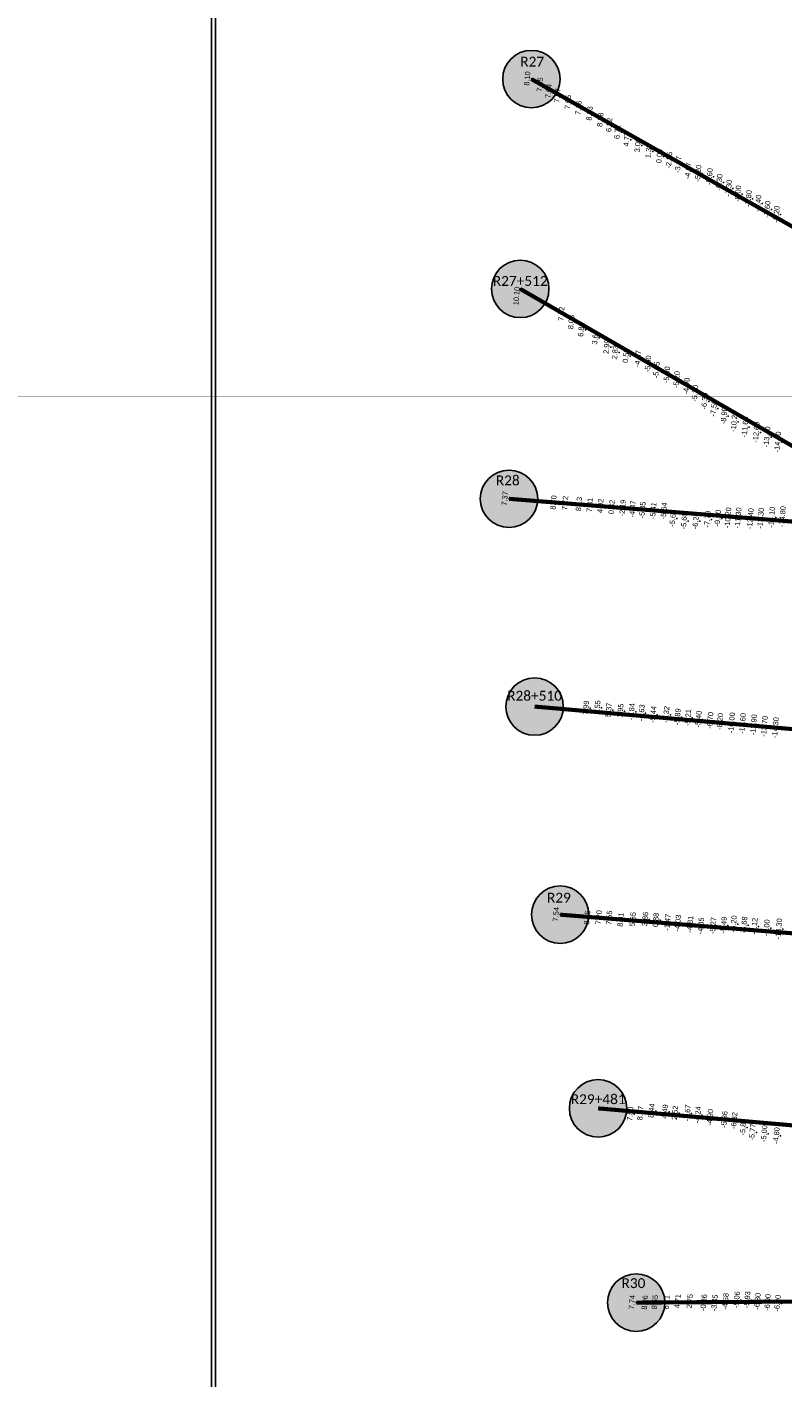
# Model space of a CAD drawing. Header units: feet. Extents: x 850675 to 1077306, y 463961 to 606658.
# Tile 58 of 77: x 943416 to 945258, y 566951 to 570240. Entities that reach past the tile are written whole.
import ezdxf
from ezdxf.enums import TextEntityAlignment as Align

# ---------------------------------------------------------------- set-up
doc = ezdxf.new("R2010")
doc.units = ezdxf.units.FT
doc.header["$MEASUREMENT"] = 0
doc.header["$XCLIPFRAME"] = 0
doc.header["$PDSIZE"] = 100
doc.linetypes.add('DASHED', pattern=[0.75, 0.5, -0.25])
for name, color, linetype in [('Circle', 253, 'Continuous'), ('ELEV8', 7, 'Continuous'), ('MATCHLINE', 7, 'DASHED'), ('Plan', 150, 'Continuous'), ('POINTS8', 7, 'Continuous'), ('Text', 255, 'Continuous')]:
    doc.layers.add(name, color=color, linetype=linetype)
doc.layers.add('MrSID', color=251, linetype='Continuous', transparency=0.2)
doc.styles.add('Legend', font='calibri.ttf')
doc.styles.add('MM-STANDARD', font='txt', dxfattribs={"height": 1})
picture_1 = doc.add_image_def('image8.sid', size_in_pixel=(6313, 6971))
picture_2 = doc.add_image_def('image10.sid', size_in_pixel=(6310, 6968))
picture_3 = doc.add_image_def('image11.jpg', size_in_pixel=(1570, 944))

# ---------------------------------------------------------------- blocks, each defined once
blk = doc.blocks.new('circle-block')
at = {"layer": 'Circle'}
h = blk.add_hatch(color=256, dxfattribs=at)
h.dxf.hatch_style = 1
edge = h.paths.add_edge_path()
edge.add_arc((945749.99, 597641.21), 70, 0, 360)
blk.add_circle((945749.99, 597641.21), 70, dxfattribs=at)

msp = doc.modelspace()

# ---------------------------------------------------------------- linework, layer by layer
at = {"layer": 'MATCHLINE', "color": 1, "const_width": 1, "flags": 128}
msp.add_lwpolyline([(963828.314, 569339.2561), (899094.3378, 569339.2561)], dxfattribs=at)
at = {"layer": 'Plan', "const_width": 10}
for points in [[(944645.04, 570113.46), (947613.59, 568435.17)], [(944617.69, 569602.19), (947562.18, 567902.19)], [(944590.33, 569090.69), (947643.1056, 568845.6176)], [(944652.61, 568584.5), (947725.3645, 568315.6682)], [(944715.01, 568077.37), (947820.9176, 567828.0414)], [(944807.5, 567605.34), (947895.1829, 567335.2022)], [(944900.26, 567131.98), (947914.007, 567152.1575)]]:
    msp.add_lwpolyline(points, dxfattribs=at)
at = {"layer": 'POINTS8', "color": 250, "linetype": 'Continuous', "lineweight": 0, "transparency": 33554687}
for p in [(944644.831, 570113.968, 8.104), (944675.9568, 570099.4025, 7.852), (944696.6098, 570083.5731, 7.639), (944718.3867, 570072.5637, 7.669), (944744.2538, 570056.8517, 7.049), (944769.9048, 570042.7059, 7.157), (944796.864, 570028.932, 8.233), (944822.9083, 570013.4417, 8.178), (944844.6129, 570001.0391, 6.815), (944864.558, 569984.109, 6.706), (944887.274, 569965.713, 4.766), (944914.054, 569951.628, 3.089), (944940.627, 569937.44, 1.385), (944966.963, 569924.986, 0.093), (944990.421, 569915.122, -2.849), (945012.604, 569904.66, -3.969), (945036.6818, 569889.1517, -4.6746), (945061.36, 569883.32, -5.2), (945089, 569875.32, -5.6), (945112.8, 569861.17, -6.3), (945135.9, 569846.89, -7.3), (945158.47, 569833.38, -8), (945184.06, 569821.72, -7.8), (945207.4, 569810.39, -7.4), (945229.83, 569795.6, -7.6), (945252.08, 569783.53, -8.2), (944617.69, 569602.19, 10.1), (944728.044, 569540.895, 7.521), (944751.9401, 569520.6198, 8.078), (944776.4433, 569502.1934, 6.814), (944810.3558, 569483.1789, 3.602), (944838.437, 569460.487, 2.99), (944858.971, 569446.84, 2.829), (944885.3355, 569438.6321, 0.585), (944914.544, 569431.284, -4.371), (944939.134, 569418.731, -5.601), (944959.786, 569404.146, -5.851), (944985.113, 569392.345, -5.901), (945008.97, 569380.65, -5.2), (945032.75, 569364.68, -4.9), (945053.74, 569346.93, -5.2), (945077.02, 569328.12, -6.3), (945099.41, 569310.7, -7.5), (945124.47, 569292.36, -8.9), (945149.04, 569278.57, -10.2), (945175.7, 569264.93, -11.6), (945202.77, 569252.1, -12.6), (945228.9, 569240.78, -13.4), (945255.27, 569228.47, -14.3), (944590.33, 569090.69, 7.37), (944708.82, 569080.984, 8.699), (944737.213, 569079.506, 7.718), (944770.866, 569077.123, 8.129), (944797.316, 569074.841, 7.309), (944823.27, 569072.84, 4.915), (944850.671, 569069.844, 0.319), (944877.38, 569067.4, -2.188), (944901.567, 569065.139, -4.473), (944925.463, 569062.636, -5.352), (944951.941, 569061.052, -5.409), (944977.987, 569060.357, -5.638), (944999.6, 569042.5, -5.6), (945027.11, 569036.05, -5.6), (945055.51, 569036.33, -6.2), (945084.06, 569040.1, -7.7), (945109.24, 569042.76, -9), (945133.78, 569043.7, -10.2), (945158.65, 569043.42, -11.3), (945188.66, 569041.81, -12.4), (945213.58, 569042.69, -13.3), (945240.45, 569045.1, -14.1), (944788.057, 568580.631, 7.994), (944815.873, 568581.46, 9.551), (944843.469, 568575.536, 5.374), (944872.005, 568573.39, 1.953), (944899.092, 568571.296, -1.837), (944923.316, 568568.459, -4.632), (944951.596, 568564.651, -5.438), (944983.504, 568564.581, -5.317), (945010.961, 568558.663, -5.893), (945036.6031, 568556.9278, -5.205), (945062.21, 568553.04, -5.4), (945090.58, 568549.94, -6.7), (945114.56, 568547.38, -8.2), (945142.83, 568544.18, -10), (945169.44, 568542.41, -11.6), (945196.39, 568539.5, -12.9), (945222.66, 568535.73, -13.7), (945249.59, 568532.35, -14.3), (944715.01, 568077.37, 7.54), (944790.979, 568069.698, 8.045), (944819.068, 568069.908, 7.204), (944844.436, 568069.293, 7.551), (944872.589, 568064.437, 8.311), (944902.129, 568065.368, 5.646), (944932.261, 568065.98, 3.861), (944958.275, 568063.729, 0.876), (944986.379, 568058.021, -1.474), (945011.9, 568055.937, -4.034), (945041.821, 568053.223, -4.805), (945068.075, 568049.228, -4.85), (945097.611, 568050.057, -5.27), (945123.5781, 568051.0461, -5.492), (945147.73, 568054.18, -6.2), (945173.3026, 568051.721, -6.679), (945198.4433, 568048.3935, -8.1198), (945228.2, 568044.47, -9), (945257.79, 568042.1, -10.3), (944895.675, 567591.323, 7.499), (944920.602, 567593.004, 8.066), (944947.846, 567598.834, 8.438), (944980.408, 567596.844, 4.485), (945004.868, 567593.84, 2.52), (945035.327, 567593.101, -1.668), (945060.552, 567588.792, -4.237), (945090.271, 567582.438, -4.901), (945125.23, 567577.518, -5.355), (945149.122, 567574.909, -6.32), (945170.7486, 567559.1015, -5.8468), (945193.3159, 567546.8065, -5.7706), (945222.17, 567543.05, -5), (945252.14, 567538.15, -4.8), (944900.26, 567131.98, 7.74), (944931.403, 567131.439, 8.963), (944955.985, 567132.413, 8.55), (944984.684, 567132.256, 6.111), (945011.244, 567134.274, 4.707), (945041.071, 567134.672, 2.745), (945074.927, 567131.253, -0.863), (945101.198, 567130.547, -3.352), (945127.91, 567134.09, -4.581), (945155.4883, 567138.2468, -5.0589), (945180.8481, 567138.3621, -5.9314), (945205.89, 567134.5, -6.8), (945230.65, 567131.77, -6.9), (945254.66, 567129.66, -6.9)]:
    msp.add_point(p, dxfattribs=at)

# ---------------------------------------------------------------- block references
at = {"layer": 'Circle'}
for p in [(-1104.95, -27527.75), (-1132.3, -28039.02), (-1159.66, -28550.52), (-1097.38, -29056.71), (-1034.98, -29563.84), (-942.49, -30035.87), (-849.73, -30509.23)]:
    msp.add_blockref('circle-block', p, dxfattribs=at)

# ---------------------------------------------------------------- texts
at = {"layer": 'ELEV8', "color": 18, "true_color": 0x000000, "transparency": 33554687, "style": 'MM-STANDARD'}
for s, p in [('8.10', (944644.831, 570113.968, 8.104)), ('7.85', (944675.9568, 570099.4025, 7.852)), ('7.64', (944696.6098, 570083.5731, 7.639)), ('7.67', (944718.3867, 570072.5637, 7.669)), ('7.05', (944744.2538, 570056.8517, 7.049)), ('7.16', (944769.9048, 570042.7059, 7.157)), ('8.23', (944796.864, 570028.932, 8.233)), ('8.18', (944822.9083, 570013.4417, 8.178)), ('6.82', (944844.6129, 570001.0391, 6.815)), ('6.71', (944864.558, 569984.109, 6.706)), ('4.77', (944887.274, 569965.713, 4.766)), ('3.09', (944914.054, 569951.628, 3.089)), ('1.39', (944940.627, 569937.44, 1.385)), ('0.09', (944966.963, 569924.986, 0.093)), ('-2.85', (944990.421, 569915.122, -2.849)), ('-3.97', (945012.604, 569904.66, -3.969)), ('-4.67', (945036.6818, 569889.1517, -4.6746)), ('-5.20', (945061.36, 569883.32, -5.2)), ('-5.60', (945089, 569875.32, -5.6)), ('-6.30', (945112.8, 569861.17, -6.3)), ('-7.30', (945135.9, 569846.89, -7.3)), ('-8.00', (945158.47, 569833.38, -8)), ('-7.80', (945184.06, 569821.72, -7.8)), ('-7.40', (945207.4, 569810.39, -7.4)), ('-7.60', (945229.83, 569795.6, -7.6)), ('-8.20', (945252.08, 569783.53, -8.2)), ('10.10', (944618.9071, 569583.9471, 10.1)), ('7.52', (944728.044, 569540.895, 7.521)), ('8.08', (944751.9401, 569520.6198, 8.078)), ('6.81', (944776.4433, 569502.1934, 6.814)), ('3.60', (944810.3558, 569483.1789, 3.602)), ('2.99', (944838.437, 569460.487, 2.99)), ('2.83', (944858.971, 569446.84, 2.829)), ('0.59', (944885.3355, 569438.6321, 0.585)), ('-4.37', (944914.544, 569431.284, -4.371)), ('-5.60', (944939.134, 569418.731, -5.601)), ('-5.85', (944959.786, 569404.146, -5.851)), ('-5.90', (944985.113, 569392.345, -5.901)), ('-5.20', (945008.97, 569380.65, -5.2)), ('-4.90', (945032.75, 569364.68, -4.9)), ('-5.20', (945053.74, 569346.93, -5.2)), ('-6.30', (945077.02, 569328.12, -6.3)), ('-7.50', (945099.41, 569310.7, -7.5)), ('-8.90', (945124.47, 569292.36, -8.9)), ('-10.20', (945149.04, 569278.57, -10.2)), ('-11.60', (945175.7, 569264.93, -11.6)), ('-12.60', (945202.77, 569252.1, -12.6)), ('-13.40', (945228.9, 569240.78, -13.4)), ('-14.30', (945255.27, 569228.47, -14.3)), ('7.37', (944590.33, 569090.69, 7.37)), ('8.70', (944708.82, 569080.984, 8.699)), ('7.72', (944737.213, 569079.506, 7.718)), ('8.13', (944770.866, 569077.123, 8.129)), ('7.31', (944797.316, 569074.841, 7.309)), ('4.92', (944823.27, 569072.84, 4.915)), ('0.32', (944850.671, 569069.844, 0.319)), ('-2.19', (944877.38, 569067.4, -2.188)), ('-4.47', (944901.567, 569065.139, -4.473)), ('-5.35', (944925.463, 569062.636, -5.352)), ('-5.41', (944951.941, 569061.052, -5.409)), ('-5.64', (944977.987, 569060.357, -5.638)), ('-5.60', (944999.6, 569042.5, -5.6)), ('-5.60', (945027.11, 569036.05, -5.6)), ('-6.20', (945055.51, 569036.33, -6.2)), ('-7.70', (945084.06, 569040.1, -7.7)), ('-9.00', (945109.24, 569042.76, -9)), ('-10.20', (945133.78, 569043.7, -10.2)), ('-11.30', (945158.65, 569043.42, -11.3)), ('-12.40', (945188.66, 569041.81, -12.4)), ('-13.30', (945213.58, 569042.69, -13.3)), ('-14.10', (945240.45, 569045.1, -14.1)), ('-14.80', (945266.67, 569046.64, -14.8)), ('7.99', (944788.057, 568580.631, 7.994)), ('9.55', (944815.873, 568581.46, 9.551)), ('5.37', (944843.469, 568575.536, 5.374)), ('1.95', (944872.005, 568573.39, 1.953)), ('-1.84', (944899.092, 568571.296, -1.837)), ('-4.63', (944923.316, 568568.459, -4.632)), ('-5.44', (944951.596, 568564.651, -5.438)), ('-5.32', (944983.504, 568564.581, -5.317)), ('-5.89', (945010.961, 568558.663, -5.893)), ('-5.21', (945036.6031, 568556.9278, -5.205)), ('-5.40', (945062.21, 568553.04, -5.4)), ('-6.70', (945090.58, 568549.94, -6.7)), ('-8.20', (945114.56, 568547.38, -8.2)), ('-10.00', (945142.83, 568544.18, -10)), ('-11.60', (945169.44, 568542.41, -11.6)), ('-12.90', (945196.39, 568539.5, -12.9)), ('-13.70', (945222.66, 568535.73, -13.7)), ('-14.30', (945249.59, 568532.35, -14.3)), ('7.54', (944715.01, 568077.37, 7.54)), ('8.05', (944790.979, 568069.698, 8.045)), ('7.20', (944819.068, 568069.908, 7.204)), ('7.55', (944844.436, 568069.293, 7.551)), ('8.31', (944872.589, 568064.437, 8.311)), ('5.65', (944902.129, 568065.368, 5.646)), ('3.86', (944932.261, 568065.98, 3.861)), ('0.88', (944958.275, 568063.729, 0.876)), ('-1.47', (944986.379, 568058.021, -1.474)), ('-4.03', (945011.9, 568055.937, -4.034)), ('-4.81', (945041.821, 568053.223, -4.805)), ('-4.85', (945068.075, 568049.228, -4.85)), ('-5.27', (945097.611, 568050.057, -5.27)), ('-5.49', (945123.5781, 568051.0461, -5.492)), ('-6.20', (945147.73, 568054.18, -6.2)), ('-6.68', (945173.3026, 568051.721, -6.679)), ('-8.12', (945198.4433, 568048.3935, -8.1198)), ('-9.00', (945228.2, 568044.47, -9)), ('-10.30', (945257.79, 568042.1, -10.3)), ('7.50', (944895.675, 567591.323, 7.499)), ('8.07', (944920.602, 567593.004, 8.066)), ('8.44', (944947.846, 567598.834, 8.438)), ('4.49', (944980.408, 567596.844, 4.485)), ('2.52', (945004.868, 567593.84, 2.52)), ('-1.67', (945035.327, 567593.101, -1.668)), ('-4.24', (945060.552, 567588.792, -4.237)), ('-4.90', (945090.271, 567582.438, -4.901)), ('-5.36', (945125.23, 567577.518, -5.355)), ('-6.32', (945149.122, 567574.909, -6.32)), ('-5.85', (945170.7486, 567559.1015, -5.8468)), ('-5.77', (945193.3159, 567546.8065, -5.7706)), ('-5.00', (945222.17, 567543.05, -5)), ('-4.80', (945252.14, 567538.15, -4.8)), ('7.74', (944900.26, 567131.98, 7.74)), ('8.96', (944931.403, 567131.439, 8.963)), ('8.55', (944955.985, 567132.413, 8.55)), ('6.11', (944984.684, 567132.256, 6.111)), ('4.71', (945011.244, 567134.274, 4.707)), ('2.75', (945041.071, 567134.672, 2.745)), ('-0.86', (945074.927, 567131.253, -0.863)), ('-3.35', (945101.198, 567130.547, -3.352)), ('-4.58', (945127.91, 567134.09, -4.581)), ('-5.06', (945155.4883, 567138.2468, -5.0589)), ('-5.93', (945180.8481, 567138.3621, -5.9314)), ('-6.80', (945205.89, 567134.5, -6.8)), ('-6.90', (945230.65, 567131.77, -6.9)), ('-6.90', (945254.66, 567129.66, -6.9))]:
    msp.add_text(s, height=13, rotation=85, dxfattribs=at).set_placement(p, align=Align.BOTTOM_CENTER)
at = {"layer": 'Text', "color": 255, "style": 'Legend'}
for s, p in [('R27', (944646.8646, 570156.0268)), ('R27+512', (944617.6906, 569621.6493)), ('R28', (944587.2862, 569135.6893)), ('R28+510', (944652.6115, 568610.9477)), ('R29', (944711.9668, 568118.7204)), ('R29+481', (944807.7226, 567627.6755)), ('R30', (944893.5655, 567179.4115))]:
    msp.add_text(s, height=24, dxfattribs=at).set_placement(p, align=Align.MIDDLE_CENTER)

# ---------------------------------------------------------------- pictures from other files: only their frames are drawn
at = {"layer": 'MrSID'}
image = msp.add_image(picture_3, insert=(851552.7296, 463961.3689), size_in_units=(225757.9943, 135742.3864), rotation=0.370518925, dxfattribs=at)
image.dxf.flags = 7
image = msp.add_image(picture_1, insert=(943713.7971, 561212.1411), size_in_units=(20711.9423, 22870.7349), dxfattribs=at)
image.set_boundary_path([(45.7153, -0.5), (1915.534644, 6970.5)])
image = msp.add_image(picture_2, insert=(923173.4221, 561079.8586), size_in_units=(20702.0997, 22860.8924), dxfattribs=at)
image.dxf.flags = 7

doc.saveas('drawing.dxf')
